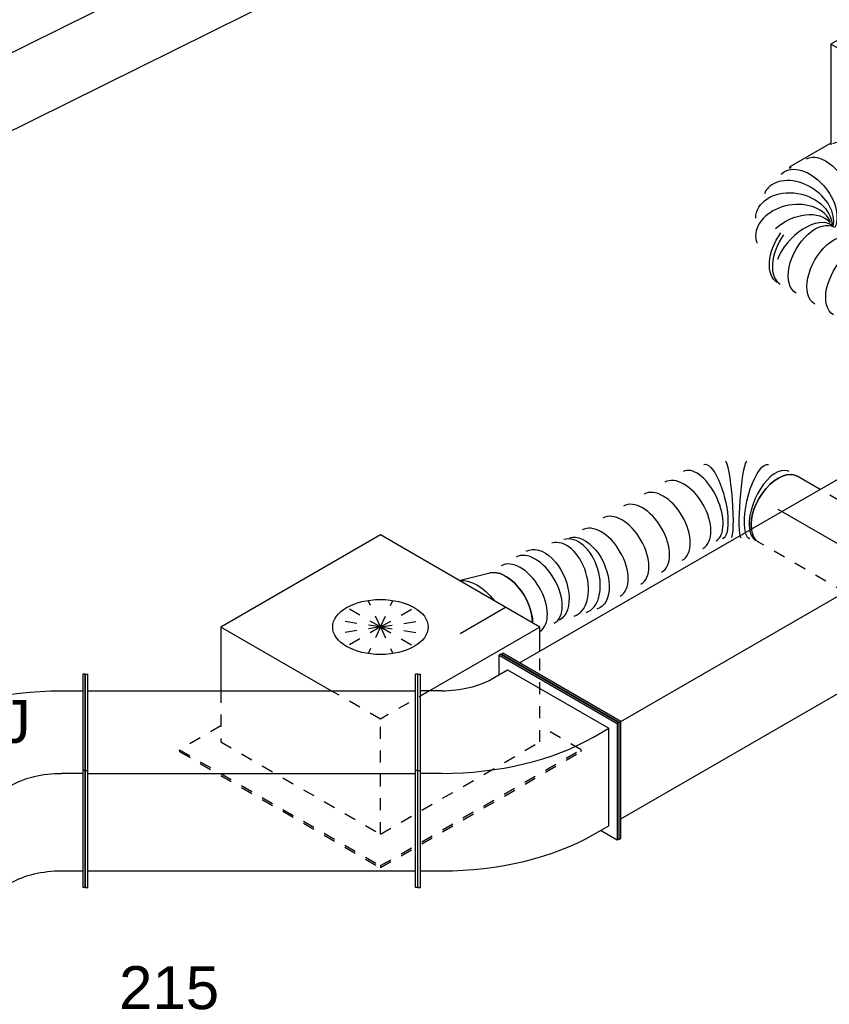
# Model space of a CAD drawing. Extents: x -238422 to 258194, y -34825 to 126331.
# Tile 118 of 239: x -39444 to -37747, y 16659 to 18723. Entities that reach past the tile are written whole.
import ezdxf
from ezdxf.enums import TextEntityAlignment as Align

# ---------------------------------------------------------------- set-up
doc = ezdxf.new("R2010")
doc.units = 0
doc.header["$LTSCALE"] = 50
doc.linetypes.add('CENTER2', pattern=[28.575, 19.05, -3.175, 3.175, -3.175])
doc.linetypes.add('STREEPJES', pattern=[0.1, 0.05, -0.05])
doc.layers.get('0').update_dxf_attribs({"linetype": 'CONTINUOUS'})
for name, color, linetype in [('lMcht retour bestaand_PR', 1, 'CONTINUOUS'), ('lucht retour bestaand', 8, 'CONTINUOUS'), ('WL570---_TOEVOER', 3, 'CONTINUOUS'), ('WL570---_TOEVOER_HL', 8, 'CONTINUOUS'), ('WL570---_TOEVOER_RST', 2, 'CONTINUOUS'), ('WL570---_TOEVOER_RST_HL', 1, 'CONTINUOUS'), ('WM570---_TOEVOER_PR', 1, 'CONTINUOUS'), ('WM570---_TOEVOER_RST_PR', 1, 'CONTINUOUS')]:
    doc.layers.add(name, color=color, linetype=linetype)
doc.styles.add('BURO-018', font='ARIAL.TTF', dxfattribs={"height": 90})

# ---------------------------------------------------------------- blocks, each defined once
blk = doc.blocks.new('*U552')
at = {"color": 0, "ltscale": 10}
for p, q in [((-10.2, 229.8, -8361.7), (-6.1, 229.8, -8361.7)), ((132.7, -17.7, -8361.7), (-10.2, 229.8, -8361.7)), ((136.8, -17.7, -8361.7), (-6.1, 229.8, -8361.7)), ((14.3, 194.5, -8361.7), (3681.6, 194.5, -8361.7)), ((10.2, -229.8, -8361.7), (132.7, -17.7, -8361.7)), ((14.3, -229.8, -8361.7), (136.8, -17.7, -8361.7)), ((132.7, -17.7, -8361.7), (136.8, -17.7, -8361.7)), ((136.8, -17.7, -8361.7), (3804.1, -17.7, -8361.7)), ((34.7, -194.5, -8361.7), (2838.8, -194.5, -8361.7)), ((10.2, -229.8, -8361.7), (14.3, -229.8, -8361.7))]:
    blk.add_line(p, q, dxfattribs=at)
at = {"layer": 'WM570---_TOEVOER_PR', "color": 1, "style": 'BURO-018'}
blk.add_attdef('POSNR', text='', height=90, dxfattribs=at).set_placement((0, 0), align=Align.MIDDLE)
blk = doc.blocks.new('*U619')
at = {"color": 0, "ltscale": 10}
for p, q in [((0, 80, -7868.7), (412.4, 80, -7868.7)), ((0, -80, -7868.7), (320.1, -80, -7868.7)), ((769.1, -80, -7868.7), (824.3, -80, -7868.7))]:
    blk.add_line(p, q, dxfattribs=at)
at = {"color": 8, "linetype": 'STREEPJES', "ltscale": 10}
for p, q in [((412.4, 80, -7868.7), (824.3, 80, -7868.7)), ((320.1, -80, -7868.7), (769.1, -80, -7868.7))]:
    blk.add_line(p, q, dxfattribs=at)
at = {"color": 0, "ltscale": 10}
blk.add_ellipse((0, 0, -7868.7), major_axis=(0, 80), ratio=0.57735, start_param=3.141593, end_param=6.283185, dxfattribs=at)
at = {"color": 8, "linetype": 'STREEPJES', "ltscale": 10, "extrusion": (3.51927e-17, -4.37803e-17, -1)}
blk.add_ellipse((824.3, 0, -7868.7), major_axis=(0, 80), ratio=0.57735, start_param=0, end_param=0.646941, dxfattribs=at)
at = {"color": 0, "ltscale": 10, "extrusion": (3.51927e-17, -4.37803e-17, -1)}
blk.add_ellipse((824.3, 0, -7868.7), major_axis=(0, 80), ratio=0.57735, start_param=0.646941, end_param=3.141593, dxfattribs=at)
at = {"layer": 'WL570---_TOEVOER_HL', "linetype": 'CENTER2'}
blk.add_line((0, 0, -7868.7), (824.3, 0, -7868.7), dxfattribs=at)
at = {"layer": 'WM570---_TOEVOER_PR', "color": 1, "style": 'BURO-018'}
blk.add_attdef('POSNR', text='', height=90, dxfattribs=at).set_placement((0, 0), align=Align.MIDDLE)
blk = doc.blocks.new('*U620')
at = {"color": 0, "ltscale": 10}
for p, q in [((146.2, -32.3, -7285.8), (146.3, -32.2, -7285.8)), ((107.1, -54.8, -7285.8), (107.3, -54.7, -7285.8))]:
    blk.add_line(p, q, dxfattribs=at)
for centre, major_axis, ratio, start_param, end_param in [((374.2, 432.4, -7285.8), (69.3, -40), 0.57735, 3.166567, 6.283185), ((392.1, 463.4, -7285.8), (69.3, -40), 0.57735, 3.930741, 6.116426), ((356.3, 401.4, -7285.8), (69.3, -40), 0.57735, 3.141593, 6.283185), ((316.8, 352.9, -7285.8), (58.4, -54.6), 0.627343, 3.141593, 6.283185), ((299.1, 334, -7285.8), (58.4, -54.6), 0.627343, 3.141593, 6.283185), ((264.9, 282.8, -7285.8), (69.3, -40), 0.57735, 3.141593, 6.283185), ((239.9, 239.5, -7285.8), (69.3, -40), 0.57735, 3.141593, 6.283185), ((214.9, 196.2, -7285.8), (69.3, -40), 0.57735, 3.141593, 6.283185), ((189.9, 152.9, -7285.8), (69.3, -40), 0.57735, 3.141593, 6.283185), ((164.9, 109.6, -7285.8), (69.3, -40), 0.57735, 3.141593, 6.283185), ((145.7, 76.4, -7285.8), (65.1, -47), 0.497511, 3.191932, 6.232846), ((72.5, 17.6, -7285.8), (34.7, -72.4), 0.106869, 0.008217, 2.842407), ((100.9, 34, -7285.8), (-45.3, 66.2), 0.106869, 0.008217, 3.133375), ((0, 0, -7285.8), (0, 80), 0.57735, 3.141593, 5.636244), ((13.4, 0, -7285.8), (8.1, -79.9), 0.497511, 0.050339, 2.52173), ((145.7, 76.4, -7285.8), (65.1, -47), 0.497511, 6.232846, 6.333525), ((13.4, 0, -7285.8), (8.1, -79.9), 0.497511, 6.232846, 6.333525)]:
    blk.add_ellipse(centre, major_axis=major_axis, ratio=ratio, start_param=start_param, end_param=end_param, dxfattribs=at)
at = {"color": 0, "ltscale": 10, "extrusion": (-4.16334e-17, 1.0416e-16, -1)}
for centre, major_axis, ratio, start_param, end_param in [((346.9, 385, -7285.8), (-64.5, 47.8), 0.602938, 3.072591, 6.214184), ((286.8, 320.8, -7285.8), (64.5, -47.8), 0.602938, 0.069001, 3.210594), ((125.9, 54, -7285.8), (55.4, -58.1), 0.313149, 6.256783, 9.398376), ((42.7, 6, -7285.8), (-22.6, 77), 0.313149, 0.520911, 3.167995)]:
    blk.add_ellipse(centre, major_axis=major_axis, ratio=ratio, start_param=start_param, end_param=end_param, dxfattribs=at)
at = {"color": 8, "linetype": 'STREEPJES', "ltscale": 10, "extrusion": (-4.16334e-17, 1.0416e-16, -1)}
blk.add_ellipse((42.7, 6, -7285.8), major_axis=(-22.6, 77), ratio=0.313149, start_param=0.026402, end_param=0.520911, dxfattribs=at)
at = {"color": 8, "linetype": 'STREEPJES', "ltscale": 10}
for centre, major_axis, ratio, start_param, end_param in [((72.5, 17.6, -7285.8), (34.7, -72.4), 0.106869, 2.842407, 3.133375), ((0, 0, -7285.8), (0, 80), 0.57735, 5.636244, 6.283185), ((13.4, 0, -7285.8), (8.1, -79.9), 0.497511, 2.52173, 3.091253)]:
    blk.add_ellipse(centre, major_axis=major_axis, ratio=ratio, start_param=start_param, end_param=end_param, dxfattribs=at)
at = {"layer": 'WM570---_TOEVOER_PR', "color": 1, "style": 'BURO-018'}
blk.add_attdef('POSNR', text='', height=90, dxfattribs=at).set_placement((0, 0), align=Align.MIDDLE)
blk = doc.blocks.new('*U621')
at = {"color": 0, "ltscale": 10}
blk.add_line((13.5, 97.5, -7659.9), (77.2, 78.9, -7659.9), dxfattribs=at)
at = {"color": 0, "ltscale": 10, "extrusion": (-6.93889e-17, -2.4037e-17, -1)}
for centre, major_axis, start_param, end_param in [((0, 0, -7659.9), (0, 100), 0.240153, 1.330644), ((0, 0, -7659.9), (0, 100), 0.240153, 1.330644), ((0, 0, -7659.9), (0, 100), 0.240153, 1.330644), ((69.6, 0, -7659.9), (0, 80), 0.166759, 2.352444), ((69.6, 0, -7659.9), (0, 80), 0.166759, 2.352444)]:
    blk.add_ellipse(centre, major_axis=major_axis, ratio=0.57735, start_param=start_param, end_param=end_param, dxfattribs=at)
at = {"layer": 'WL570---_TOEVOER_RST_HL', "linetype": 'CENTER2'}
for p, q in [((-40.4, 0, -7659.9), (0, 0, -7659.9)), ((0, 0, -7659.9), (69.6, 0, -7659.9))]:
    blk.add_line(p, q, dxfattribs=at)
blk.add_circle((69.6, 0, -7659.9), 0.075, dxfattribs=at)
at = {"layer": 'WM570---_TOEVOER_RST_PR', "color": 1, "style": 'BURO-018'}
blk.add_attdef('POSNR', text='', height=90, dxfattribs=at).set_placement((0, 0), align=Align.MIDDLE)
blk = doc.blocks.new('*U627')
at = {"color": 8, "linetype": 'STREEPJES', "ltscale": 10, "extrusion": (-4.16334e-17, 1.0416e-16, -1)}
for centre, end_param in [((0, 0, -6884.8), 0.646941), ((22.7, 0, -6884.8), 0.277817)]:
    blk.add_ellipse(centre, major_axis=(0, 80), ratio=0.57735, start_param=0, end_param=end_param, dxfattribs=at)
at = {"color": 0, "ltscale": 10, "extrusion": (-4.16334e-17, 1.0416e-16, -1)}
for centre, major_axis, ratio, start_param, end_param in [((0, 0, -6884.8), (0, 80), 0.57735, 0.646941, 3.141593), ((22.7, 0, -6884.8), (0, 80), 0.57735, 0.277817, 3.141593), ((68.2, 0, -6884.8), (0, 80), 0.57735, 0, 3.141593), ((113.7, 0, -6884.8), (0, 80), 0.57735, 0, 3.141593), ((159.1, 0, -6884.8), (0, 80), 0.57735, 0, 3.141593), ((204.6, 0, -6884.8), (0, 80), 0.57735, 0, 3.141593), ((250.1, 0, -6884.8), (0, 80), 0.57735, 0, 3.141593), ((295.5, 0, -6884.8), (0, 80), 0.57735, 0, 3.141593), ((341, 0, -6884.8), (0, 80), 0.57735, 0, 3.141593), ((386.5, 0, -6884.8), (0, 80), 0.57735, 0, 3.141593), ((432, 0, -6884.8), (0, 80), 0.57735, 0, 3.141593), ((477.4, 0, -6884.8), (0, 80), 0.57735, 0, 3.141593), ((522.9, 0, -6884.8), (0, 80), 0.57735, 0, 1.737189), ((556.2, -47.1, -6884.8), (76.6, 25.2), 0.745409, 6.135598, 9.266001), ((526, -11.8, -6884.8), (-40.6, -69.6), 0.663524, 4.396055, 6.179659), ((553.1, -94.7, -6884.8), (74.8, -29.8), 0.632876, 6.191123, 9.129146), ((530.1, -134.6, -6884.8), (69.3, -40), 0.57735, 0, 3.141593), ((498.1, -190, -6884.8), (69.3, -40), 0.57735, 0, 3.141593), ((482.1, -217.7, -6884.8), (69.3, -40), 0.57735, 0, 3.141593)]:
    blk.add_ellipse(centre, major_axis=major_axis, ratio=ratio, start_param=start_param, end_param=end_param, dxfattribs=at)
at = {"color": 0, "ltscale": 10}
for centre, major_axis, ratio, start_param, end_param in [((515.6, 0, -6884.8), (0, 80), 0.57735, 4.553302, 6.283185), ((500.6, -1.9, -6884.8), (19.8, 78), 0.55257, 3.210787, 5.393373), ((544.9, -27.2, -6884.8), (61.6, 52), 0.728749, 6.146743, 6.419627), ((544.9, -27.2, -6884.8), (61.6, 52), 0.728749, 3.278035, 6.146743), ((559, -70.1, -6884.8), (-80.5, 4.5), 0.713179, 0.251287, 3.014374), ((559, -70.1, -6884.8), (-80.5, 4.5), 0.713179, 3.014374, 3.268811)]:
    blk.add_ellipse(centre, major_axis=major_axis, ratio=ratio, start_param=start_param, end_param=end_param, dxfattribs=at)
at = {"layer": 'WM570---_TOEVOER_PR', "color": 1, "style": 'BURO-018'}
blk.add_attdef('POSNR', text='', height=90, dxfattribs=at).set_placement((0, 0), align=Align.MIDDLE)
blk = doc.blocks.new('*U652')
at = {"color": 0, "ltscale": 10}
for p, q in [((-152.5, 229.8, -8462.6), (-148.4, 229.8, -8462.6)), ((-9.6, -17.7, -8462.6), (-152.5, 229.8, -8462.6)), ((-5.5, -17.7, -8462.6), (-148.4, 229.8, -8462.6)), ((-128, 194.5, -8462.6), (-111.7, 194.5, -8462.6)), ((258.3, 108.9, -8462.6), (157.3, -66.1, -8462.6)), ((262.7, 106.4, -8462.6), (161.6, -68.6, -8462.6)), ((262.7, 106.4, -8462.6), (258.3, 108.9, -8462.6)), ((201.9, 101.3, -8462.6), (240.9, 78.8, -8462.6)), ((-132.1, -229.8, -8462.6), (-9.6, -17.7, -8462.6)), ((-128, -229.8, -8462.6), (-5.5, -17.7, -8462.6)), ((-9.6, -17.7, -8462.6), (-5.5, -17.7, -8462.6)), ((10.8, -17.7, -8462.6), (-5.5, -17.7, -8462.6)), ((154.3, -71.2, -8462.6), (115.3, -48.7, -8462.6)), ((157.3, -66.1, -8462.6), (34.8, -278.2, -8462.6)), ((161.6, -68.6, -8462.6), (39.2, -280.7, -8462.6)), ((161.6, -68.6, -8462.6), (157.3, -66.1, -8462.6)), ((-91.3, -194.5, -8462.6), (-107.6, -194.5, -8462.6)), ((13.3, -225.5, -8462.6), (52.3, -248, -8462.6)), ((-132.1, -229.8, -8462.6), (-128, -229.8, -8462.6)), ((39.2, -280.7, -8462.6), (34.8, -278.2, -8462.6))]:
    blk.add_line(p, q, dxfattribs=at)
at = {"color": 0, "ltscale": 10, "extrusion": (-8.43346e-18, -1.23328e-16, -1)}
for centre, major_axis in [((72, -123.7, -8462.6), (389.7, -225)), ((72, -123.7, -8462.6), (129.9, -75)), ((-30, -300.5, -8462.6), (129.9, -75))]:
    blk.add_ellipse(centre, major_axis=major_axis, ratio=0.57735, start_param=3.926991, end_param=4.712389, dxfattribs=at)
at = {"layer": 'WM570---_TOEVOER_PR', "color": 1, "style": 'BURO-018'}
blk.add_attdef('POSNR', text='', height=90, dxfattribs=at).set_placement((0, 0), align=Align.MIDDLE)
blk = doc.blocks.new('*U653')
at = {"color": 0, "ltscale": 10}
for p, q in [((0, 223.5, -8462.6), (5, 223.5, -8462.6)), ((0, 21.4, -8462.6), (0, 223.5, -8462.6)), ((5, 21.4, -8462.6), (5, 223.5, -8462.6)), ((697.4, 223.5, -8462.6), (692.4, 223.5, -8462.6)), ((692.4, 21.4, -8462.6), (692.4, 223.5, -8462.6)), ((697.4, 21.4, -8462.6), (697.4, 223.5, -8462.6)), ((5, 188.7, -8462.6), (692.4, 188.7, -8462.6)), ((0, 21.4, -8462.6), (5, 21.4, -8462.6)), ((0, -223.5, -8462.6), (0, 21.4, -8462.6)), ((5, -223.5, -8462.6), (5, 21.4, -8462.6)), ((697.4, 21.4, -8462.6), (692.4, 21.4, -8462.6)), ((692.4, -223.5, -8462.6), (692.4, 21.4, -8462.6)), ((697.4, -223.5, -8462.6), (697.4, 21.4, -8462.6)), ((5, 15.5, -8462.6), (692.4, 15.5, -8462.6)), ((5, -188.7, -8462.6), (692.4, -188.7, -8462.6)), ((0, -223.5, -8462.6), (5, -223.5, -8462.6)), ((697.4, -223.5, -8462.6), (692.4, -223.5, -8462.6))]:
    blk.add_line(p, q, dxfattribs=at)
at = {"layer": 'WM570---_TOEVOER_PR', "color": 1, "style": 'BURO-018'}
blk.add_attdef('POSNR', text='', height=90, dxfattribs=at).set_placement((0, 0), align=Align.MIDDLE)
blk = doc.blocks.new('*U654')
at = {"color": 0, "ltscale": 10}
for p, q in [((-0.5, 265.1, -8462.6), (-4.1, 263, -8462.6)), ((-4.1, 263, -8462.6), (243.4, 120.1, -8462.6)), ((-4.1, 222.2, -8462.6), (-4.1, 263, -8462.6)), ((-0.5, 265.1, -8462.6), (247, 122.2, -8462.6)), ((-18.2, 214, -8462.6), (13.6, 232.4, -8462.6)), ((13.6, 232.4, -8462.6), (225.8, 109.9, -8462.6)), ((-174.3, 223.5, -8462.6), (-169.3, 223.5, -8462.6)), ((-174.3, 21.4, -8462.6), (-174.3, 223.5, -8462.6)), ((-169.3, 21.4, -8462.6), (-169.3, 223.5, -8462.6)), ((-124.3, 188.7, -8462.6), (-169.3, 188.7, -8462.6)), ((193.9, 91.6, -8462.6), (225.8, 109.9, -8462.6)), ((225.8, -94.2, -8462.6), (225.8, 109.9, -8462.6)), ((247, 122.2, -8462.6), (243.4, 120.1, -8462.6)), ((243.4, 120.1, -8462.6), (243.4, -124.8, -8462.6)), ((247, 122.2, -8462.6), (247, -122.8, -8462.6)), ((-174.3, 21.4, -8462.6), (-169.3, 21.4, -8462.6)), ((-174.3, -223.5, -8462.6), (-174.3, 21.4, -8462.6)), ((-169.3, -223.5, -8462.6), (-169.3, 21.4, -8462.6)), ((-124.3, 15.5, -8462.6), (-169.3, 15.5, -8462.6)), ((193.9, -112.6, -8462.6), (225.8, -94.2, -8462.6)), ((243.4, -124.8, -8462.6), (208.1, -104.4, -8462.6)), ((247, -122.8, -8462.6), (243.4, -124.8, -8462.6)), ((-169.3, -188.7, -8462.6), (-124.3, -188.7, -8462.6)), ((-174.3, -223.5, -8462.6), (-169.3, -223.5, -8462.6))]:
    blk.add_line(p, q, dxfattribs=at)
for centre, major_axis in [((-124.3, 275.3, -8462.6), (150, 0)), ((-124.3, 275.3, -8462.6), (450, 0)), ((-124.3, 71.1, -8462.6), (450, 0))]:
    blk.add_ellipse(centre, major_axis=major_axis, ratio=0.57735, start_param=4.712389, end_param=5.497787, dxfattribs=at)
at = {"layer": 'WM570---_TOEVOER_PR', "color": 1, "style": 'BURO-018'}
blk.add_attdef('POSNR', text='', height=90, dxfattribs=at).set_placement((0, 0), align=Align.MIDDLE)
blk = doc.blocks.new('*U679')
at = {"color": 0, "ltscale": 10}
for p, q in [((-225.4, 278.6, -7812), (-292.1, 162.9, -7812)), ((160.8, 278.6, -7812), (-225.4, 278.6, -7812)), ((-91.8, 47.2, -7812), (-225.4, 278.6, -7812)), ((354, -55.9, -7812), (160.8, 278.6, -7812)), ((354, -55.9, -7812), (86.8, -55.9, -7812)), ((328.6, -99.8, -7812), (354, -55.9, -7812))]:
    blk.add_line(p, q, dxfattribs=at)
at = {"color": 8, "linetype": 'STREEPJES', "ltscale": 10}
for p, q in [((64.3, 111.4, -7812), (-11.9, 172.6, -7812)), ((64.3, 111.4, -7812), (23.5, 182.1, -7812)), ((64.3, 111.4, -7812), (69.8, 172.6, -7812)), ((-292.1, 162.9, -7812), (-345.8, 70, -7812)), ((64.3, 111.4, -7812), (-26.8, 146.7, -7812)), ((64.3, 111.4, -7812), (114.6, 146.7, -7812)), ((64.3, 111.4, -7812), (-17.4, 111.4, -7812)), ((64.3, 111.4, -7812), (14, 76, -7812)), ((64.3, 111.4, -7812), (58.8, 50.1, -7812)), ((64.3, 111.4, -7812), (105.1, 40.7, -7812)), ((64.3, 111.4, -7812), (140.5, 50.1, -7812)), ((64.3, 111.4, -7812), (155.4, 76, -7812)), ((64.3, 111.4, -7812), (145.9, 111.4, -7812)), ((-430.7, 95.5, -7812), (-428.7, 99, -7812)), ((-430.7, 95.5, -7812), (-187.8, -325.3, -7812)), ((-329, 99, -7812), (-428.7, 99, -7812)), ((-428.7, 99, -7812), (-185.8, -321.7, -7812)), ((-345.8, 70, -7812), (-152.7, -264.5, -7812)), ((-32.3, -55.9, -7812), (-91.8, 47.2, -7812)), ((-152.7, -264.5, -7812), (-32.3, -55.9, -7812)), ((86.8, -55.9, -7812), (-32.3, -55.9, -7812)), ((233.5, -264.5, -7812), (328.6, -99.8, -7812)), ((300.1, -321.7, -7812), (250.3, -235.5, -7812)), ((-152.7, -264.5, -7812), (233.5, -264.5, -7812)), ((-185.8, -321.7, -7812), (-187.8, -325.3, -7812)), ((-187.8, -325.3, -7812), (298, -325.3, -7812)), ((-185.8, -321.7, -7812), (300.1, -321.7, -7812)), ((298, -325.3, -7812), (300.1, -321.7, -7812))]:
    blk.add_line(p, q, dxfattribs=at)
at = {"color": 0, "ltscale": 10}
blk.add_ellipse((64.3, 111.4, -7812), major_axis=(86.6, -50), ratio=0.57735, dxfattribs=at)
at = {"layer": 'WL570---_TOEVOER_RST_HL', "linetype": 'CENTER2'}
blk.add_circle((0, 0, -7812), 0.075, dxfattribs=at)
at = {"layer": 'WL570---_TOEVOER_RST', "color": 1, "style": 'BURO-018'}
for tag in ['MC', 'Q']:
    blk.add_attdef(tag, text='', height=90, dxfattribs=at).set_placement((0, 0), align=Align.MIDDLE)
at = {"layer": 'WM570---_TOEVOER_RST_PR', "color": 1, "style": 'BURO-018'}
blk.add_attdef('POSNR', text='', height=90, dxfattribs=at).set_placement((0, 0), align=Align.MIDDLE)
blk = doc.blocks.new('*U682')
at = {"color": 0, "ltscale": 10}
for p, q in [((-225.4, 278.6, -6084.6), (-330.8, 95.9, -6084.6)), ((160.8, 278.6, -6084.6), (-225.4, 278.6, -6084.6)), ((-32.3, -55.9, -6084.6), (-225.4, 278.6, -6084.6)), ((354, -55.9, -6084.6), (160.8, 278.6, -6084.6)), ((-430.4, 95.9, -6084.6), (-428.7, 99, -6084.6)), ((-329, 99, -6084.6), (-428.7, 99, -6084.6)), ((-428.7, 99, -6084.6), (-426.9, 95.9, -6084.6)), ((-152.7, -264.5, -6084.6), (-32.3, -55.9, -6084.6)), ((354, -55.9, -6084.6), (-32.3, -55.9, -6084.6)), ((233.5, -264.5, -6084.6), (354, -55.9, -6084.6)), ((-338.6, -64.1, -6084.6), (-187.8, -325.3, -6084.6)), ((-334.5, -64.1, -6084.6), (-185.8, -321.7, -6084.6)), ((-262.4, -74.4, -6084.6), (-152.7, -264.5, -6084.6)), ((300.1, -321.7, -6084.6), (250.3, -235.5, -6084.6)), ((-152.7, -264.5, -6084.6), (233.5, -264.5, -6084.6)), ((-185.8, -321.7, -6084.6), (-187.8, -325.3, -6084.6)), ((-187.8, -325.3, -6084.6), (298, -325.3, -6084.6)), ((-185.8, -321.7, -6084.6), (300.1, -321.7, -6084.6)), ((298, -325.3, -6084.6), (300.1, -321.7, -6084.6))]:
    blk.add_line(p, q, dxfattribs=at)
at = {"color": 8, "linetype": 'STREEPJES', "ltscale": 10}
for q in [(-11.9, 172.6, -6084.6), (23.5, 182.1, -6084.6), (69.8, 172.6, -6084.6), (-26.8, 146.7, -6084.6), (114.6, 146.7, -6084.6), (-17.4, 111.4, -6084.6), (14, 76, -6084.6), (58.8, 50.1, -6084.6), (105.1, 40.7, -6084.6), (140.5, 50.1, -6084.6), (155.4, 76, -6084.6), (145.9, 111.4, -6084.6)]:
    blk.add_line((64.3, 111.4, -6084.6), q, dxfattribs=at)
at = {"color": 0, "ltscale": 10}
blk.add_ellipse((64.3, 111.4, -6084.6), major_axis=(86.6, -50), ratio=0.57735, dxfattribs=at)
at = {"layer": 'WL570---_TOEVOER_RST_HL', "linetype": 'CENTER2'}
blk.add_circle((0, 0, -6084.6), 0.075, dxfattribs=at)
at = {"layer": 'WL570---_TOEVOER_RST', "color": 1, "style": 'BURO-018'}
for tag in ['MC', 'Q']:
    blk.add_attdef(tag, text='', height=90, dxfattribs=at).set_placement((0, 0), align=Align.MIDDLE)
at = {"layer": 'WM570---_TOEVOER_RST_PR', "color": 1, "style": 'BURO-018'}
blk.add_attdef('POSNR', text='', height=90, dxfattribs=at).set_placement((0, 0), align=Align.MIDDLE)
blk = doc.blocks.new('*U740')
at = {"color": 0, "ltscale": 10}
for p, q in [((-142.6, 79, -5865.3), (-51.9, 261.9, -5865.3)), ((-138.4, 79, -5865.3), (-47.7, 261.9, -5865.3)), ((-51.9, 261.9, -5865.3), (-47.7, 261.9, -5865.3)), ((-47.7, 261.9, -5865.3), (-27.5, 226.6, -5865.3)), ((2300.4, 79, -5865.3), (2391.1, 261.9, -5865.3)), ((2304.7, 79, -5865.3), (2395.3, 261.9, -5865.3)), ((2395.3, 261.9, -5865.3), (2391.1, 261.9, -5865.3)), ((-47.1, 226.6, -5865.3), (-119.6, 80.2, -5865.3)), ((-47.1, 226.6, -5865.3), (2373.6, 226.6, -5865.3)), ((-142.6, 79, -5865.3), (-138.4, 79, -5865.3)), ((51.9, -261.9, -5865.3), (-142.6, 79, -5865.3)), ((56.2, -261.9, -5865.3), (-138.4, 79, -5865.3)), ((55.5, -226.6, -5865.3), (-119.6, 80.2, -5865.3)), ((-119.6, 80.2, -5865.3), (2301.1, 80.2, -5865.3)), ((2304.7, 79, -5865.3), (2300.4, 79, -5865.3)), ((2495, -261.9, -5865.3), (2300.4, 79, -5865.3)), ((2499.2, -261.9, -5865.3), (2304.7, 79, -5865.3)), ((55.5, -226.6, -5865.3), (2474.8, -226.6, -5865.3)), ((73.7, -226.6, -5865.3), (56.2, -261.9, -5865.3)), ((51.9, -261.9, -5865.3), (56.2, -261.9, -5865.3)), ((2499.2, -261.9, -5865.3), (2495, -261.9, -5865.3))]:
    blk.add_line(p, q, dxfattribs=at)
at = {"layer": 'lMcht retour bestaand_PR', "color": 1, "style": 'BURO-018'}
blk.add_attdef('POSNR', text='', height=90, dxfattribs=at).set_placement((0, 0), align=Align.MIDDLE)

msp = doc.modelspace()

# ---------------------------------------------------------------- block references
at = {"layer": 'lucht retour bestaand', "rotation": 206.3683201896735}
msp.add_blockref('*U740', (-38952.2172, 18994.76968, 5865.34577), dxfattribs=at)
at = {"layer": 'WL570---_TOEVOER'}
for name, p, rotation in [('*U552', (-38311.30601, 17198.94926, 8361.71808), 30.00000000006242), ('*U627', (-37363.09649, 17979.94995, 6884.82539), 149.9999999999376), ('*U620', (-37854.16456, 17696.43167, 7285.78079), 149.9999999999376), ('*U619', (-37140.26435, 17284.26119, 7868.67787), 149.9999999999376), ('*U652', (-39480.7488, 17127.63893, 8462.56612), 30.00000000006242)]:
    msp.add_blockref(name, p, dxfattribs=dict(at, rotation=rotation))
for name, p in [('*U654', (-38434.81913, 17127.63893, 8462.56612)), ('*U653', (-39306.48473, 17127.63893, 8462.56612))]:
    msp.add_blockref(name, p, dxfattribs=at)
at = {"layer": 'WL570---_TOEVOER_RST'}
ref = msp.add_blockref('*U682', (-37409.23351, 18542.72873, 6084.60589), dxfattribs=dict(at, rotation=30.00000000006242))
ref.add_attrib('Q', '215', dxfattribs={"color": 1, "height": 90, "style": 'BURO-018'}).set_placement((-36644.70601, 18612.62294), align=Align.MIDDLE)
ref.add_attrib('MC', 'J', dxfattribs={"color": 1, "height": 90, "style": 'BURO-018'}).set_placement((-36966.4396, 19169.88186), align=Align.MIDDLE)
ref = msp.add_blockref('*U679', (-38687.91159, 17321.27554, 7812.00155), dxfattribs=dict(at, rotation=30.00000000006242))
ref.add_attrib('Q', '215', dxfattribs={"color": 1, "height": 90, "style": 'BURO-018'}).set_placement((-39130.7055, 16694.12241), align=Align.MIDDLE)
ref.add_attrib('MC', 'J', dxfattribs={"color": 1, "height": 90, "style": 'BURO-018'}).set_placement((-39452.43909, 17251.38133), align=Align.MIDDLE)
at = {"layer": 'WL570---_TOEVOER_RST', "rotation": 30.00000000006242}
msp.add_blockref('*U621', (-38485.67905, 17456.40572, 7659.86976), dxfattribs=at)

doc.saveas('drawing.dxf')
